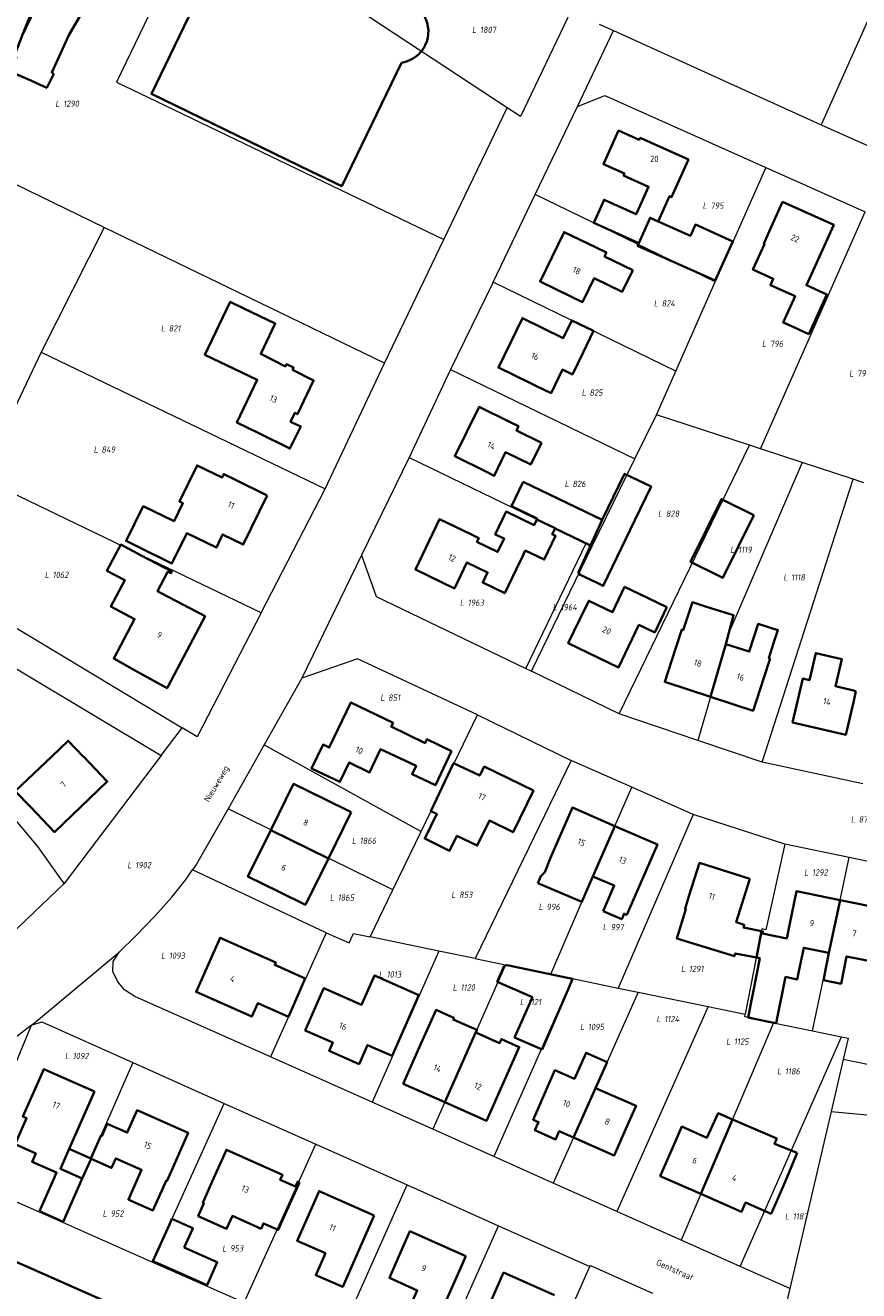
# Model space of a CAD drawing. Header units: metres. Extents: x 180383 to 183221, y 416441 to 418296.
# Tile 11 of 17: x 182016 to 182135, y 416976 to 417158. Entities that reach past the tile are written whole.
import ezdxf
from ezdxf.enums import TextEntityAlignment as Align
from ezdxf.lldxf.tags import DXFTag

# ---------------------------------------------------------------- set-up
doc = ezdxf.new("R2010")
doc.units = ezdxf.units.M
for name, color, linetype, lineweight in [('B-WE-KG-GRENS_PERCEEL-G', 150, 'KG-PERCEEL-SO', 18), ('B-WE-KG-GRENS_PERCEEL-S', 150, 'Continuous', 25), ('B-WE-OG-BEBOUWING-G', 7, 'Continuous', 35), ('B-WE-OG-BEBOUWING_HUISNUMMER-T18', 10, 'Continuous', 18), ('B-WE-OG-BEBOUWING_STRAATNAAM-T18', 10, 'Continuous', 18)]:
    doc.layers.add(name, color=color, linetype=linetype, lineweight=lineweight)
doc.styles.add('NLCS-ISO', font='NLCS-ISO.ttf')
doc.styles.add('NLCS-ISO-M500-T18', font='NLCS-ISO.ttf', dxfattribs={"height": 0.9})
tags = doc.linetypes.add('KG-PERCEEL-SO', pattern='A,5.5,-2,["P",Standard,S=1.8,R=0,X=-0.5,Y=-0.9],-2,5.5,-2,[5,NLCS.SHX,S=0.75,R=0,X=0,Y=0],-2', length=19).pattern_tags.tags
tags[6] = DXFTag(74, 10)

# ---------------------------------------------------------------- blocks, each defined once
blk = doc.blocks.new('SKG-PERCEELNUMMER-SO')
at = {"style": 'NLCS-ISO', "oblique": 10, "flags": 1}
for tag, p in [('GEMEENTECODE', (0, 2.55)), ('PERCEELGROOTTE', (0, -2.45))]:
    blk.add_attdef(tag, text='', height=1.8, dxfattribs=at).set_placement(p, align=Align.MIDDLE_CENTER)
at = {"style": 'NLCS-ISO', "oblique": 10}
blk.add_attdef('SECTIE', text='', height=1.8, dxfattribs=at).set_placement((-0.5, 0), align=Align.MIDDLE_RIGHT)
blk.add_attdef('PERCEELNUMMER', text='', height=1.8, dxfattribs=at).set_placement((0.5, 0), align=Align.MIDDLE_LEFT)

msp = doc.modelspace()

# ---------------------------------------------------------------- linework, layer by layer
at = {"layer": 'B-WE-KG-GRENS_PERCEEL-G', "flags": 128}
for points in [[(182056.495, 417207.656), (182028.67, 417150.014), (182033.192, 417147.881), (182060.873, 417134.54), (182075.744, 417127.393)], [(182084.853, 417146.342), (182047.178, 417171.152), (182063.055, 417204.381)], [(182145.287, 417178.236), (182129.957, 417143.908)], [(182026.9, 417129.118), (182006.6, 417139.005), (182021.37, 417169.477)], [(182094.013, 417160.215), (182086.782, 417145.072), (182084.853, 417146.342)], [(182098.066, 417158.376), (182100.151, 417157.43)], [(182094.932, 417146.549), (182100.151, 417157.43)], [(182100.151, 417157.43), (182129.957, 417143.908)], [(182094.932, 417146.549), (182098.906, 417148.1), (182122.017, 417137.762)], [(182075.744, 417127.393), (182084.853, 417146.342)], [(182088.864, 417133.901), (182094.932, 417146.549)], [(182129.957, 417143.908), (182152.802, 417133.729)], [(182122.017, 417137.762), (182114.755, 417121.347)], [(182122.017, 417137.762), (182136.294, 417131.375)], [(182082.82, 417121.285), (182088.864, 417133.901)], [(182114.755, 417121.347), (182088.864, 417133.901)], [(182121.28, 417097.336), (182136.294, 417131.375)], [(182026.9, 417129.118), (182017.887, 417111.244)], [(182067.217, 417109.653), (182026.9, 417129.118)], [(182067.217, 417109.653), (182075.744, 417127.393)], [(182082.82, 417121.285), (182076.689, 417108.755)], [(182109.078, 417108.517), (182082.82, 417121.285)], [(182109.078, 417108.517), (182114.755, 417121.347)], [(182017.887, 417111.244), (182009.257, 417093.128)], [(182017.887, 417111.244), (182058.702, 417091.571)], [(182058.702, 417091.571), (182067.217, 417109.653)], [(182076.689, 417108.755), (182070.741, 417096.08)], [(182076.689, 417108.755), (182103.218, 417095.919)], [(182106.304, 417102.246), (182109.078, 417108.517)], [(182103.218, 417095.919), (182106.304, 417102.246)], [(182119.693, 417097.856), (182106.304, 417102.246)], [(182100.936, 417059.258), (182119.693, 417097.856)], [(182121.28, 417097.336), (182119.693, 417097.856)], [(182070.741, 417096.08), (182063.917, 417082.062)], [(182070.741, 417096.08), (182096.184, 417083.78)], [(182127.238, 417095.383), (182121.28, 417097.336)], [(182097.084, 417083.345), (182103.218, 417095.919)], [(182127.238, 417095.383), (182116.83, 417071.215), (182112.239, 417055.44)], [(182134.574, 417092.978), (182127.238, 417095.383)], [(182049.487, 417073.764), (182032.453, 417081.957), (182009.257, 417093.128)], [(182121.499, 417052.313), (182134.574, 417092.978)], [(182136.123, 417092.47), (182134.574, 417092.978)], [(182049.487, 417073.764), (182058.702, 417091.571)], [(182087.525, 417065.772), (182096.205, 417083.77)], [(182088.325, 417065.387), (182097.084, 417083.345)], [(182096.184, 417083.78), (182096.205, 417083.77)], [(182096.205, 417083.77), (182097.084, 417083.345)], [(182063.917, 417082.062), (182055.337, 417064.366)], [(182063.917, 417082.062), (182066.026, 417076.102), (182087.424, 417065.82)], [(182011.117, 417073.48), (182038.114, 417057.267)], [(182049.487, 417073.764), (182040.307, 417055.95), (182038.114, 417057.267)], [(182004.816, 417071.405), (182035.1, 417053.286)], [(182080.571, 417059.128), (182063.318, 417067.166), (182055.337, 417064.366)], [(182087.424, 417065.82), (182087.525, 417065.772)], [(182087.525, 417065.772), (182088.325, 417065.387)], [(182100.936, 417059.258), (182088.325, 417065.387)], [(182055.337, 417064.366), (182049.928, 417054.811)], [(182021.163, 417034.877), (182017.364, 417040.184), (182006.323, 417053.377), (181996.47, 417063.196)], [(182072.464, 417042.366), (182080.571, 417059.128)], [(182080.571, 417059.128), (182094.045, 417052.564)], [(182112.239, 417055.44), (182100.936, 417059.258)], [(182035.1, 417053.286), (182038.114, 417057.267)], [(182049.928, 417054.811), (182044.724, 417045.628)], [(182049.928, 417054.811), (182072.464, 417042.366)], [(182121.499, 417052.313), (182112.239, 417055.44)], [(182035.1, 417053.286), (182021.163, 417034.877)], [(182094.045, 417052.564), (182080.268, 417024.095)], [(182102.757, 417048.707), (182094.045, 417052.564)], [(182135.961, 417049.198), (182121.499, 417052.313)], [(182091.1, 417021.862), (182097.174, 417035.908), (182102.757, 417048.707)], [(182111.588, 417044.797), (182102.757, 417048.707)], [(182044.724, 417045.628), (182040.202, 417037.649), (182039.639, 417036.854)], [(182068.408, 417033.981), (182044.724, 417045.628)], [(182111.588, 417044.797), (182100.777, 417019.867)], [(182124.753, 417040.55), (182111.588, 417044.797)], [(182068.408, 417033.981), (182072.464, 417042.366)], [(182124.753, 417040.55), (182122.006, 417028.245), (182121.464, 417028.351), (182119.076, 417016.093)], [(182133.984, 417038.605), (182124.753, 417040.55)], [(182128.713, 417013.735), (182133.984, 417038.605)], [(182149.405, 417035.771), (182143.06, 417036.692), (182133.984, 417038.605)], [(182029.062, 417025.011), (182031.439, 417027.334), (182034.252, 417030.222), (182036.658, 417032.919), (182038.543, 417035.304), (182039.639, 417036.854)], [(182058.819, 417027.777), (182039.639, 417036.854)], [(182013.54, 417027.616), (182021.163, 417034.877)], [(182065.136, 417027.215), (182068.408, 417033.981)], [(182148.716, 417032.137), (182145.977, 417032.478), (182140.622, 417008.079), (182133.162, 417009.617)], [(182058.819, 417027.777), (182050.815, 417009.974)], [(182058.819, 417027.777), (182062.151, 417026.342), (182062.746, 417027.708), (182065.136, 417027.215)], [(182075.029, 417025.175), (182065.136, 417027.215)], [(182075.029, 417025.175), (182065.419, 417003.462)], [(182080.268, 417024.095), (182075.029, 417025.175)], [(182016.496, 417014.535), (182017.213, 417015.109), (182029.062, 417025.011)], [(182050.815, 417009.974), (182031.325, 417018.665), (182029.826, 417019.594), (182028.878, 417020.74), (182028.182, 417022.241), (182028.207, 417023.693), (182029.062, 417025.011)], [(182080.268, 417024.095), (182084.597, 417023.203)], [(182084.597, 417023.203), (182074.148, 416999.57)], [(182084.597, 417023.203), (182091.1, 417021.862)], [(182091.1, 417021.862), (182094.234, 417021.216)], [(182094.234, 417021.216), (182082.909, 416995.664)], [(182094.234, 417021.216), (182100.777, 417019.867)], [(182100.777, 417019.867), (182103.676, 417019.269)], [(182103.676, 417019.269), (182091.477, 416991.843)], [(182103.676, 417019.269), (182113.732, 417017.196)], [(182113.732, 417017.196), (182100.599, 416987.776)], [(182113.732, 417017.196), (182119.076, 417016.093)], [(182123.148, 417014.877), (182119.005, 417015.728), (182119.076, 417016.093)], [(182016.496, 417014.535), (182007.804, 417007.863), (181999.275, 417002.12), (181998.812, 417001.817)], [(182009.206, 416997.014), (182016.496, 417014.535)], [(182016.496, 417014.535), (182017.966, 417014.991), (182031.062, 417009.149)], [(182123.148, 417014.877), (182109.857, 416983.648)], [(182123.148, 417014.877), (182128.713, 417013.735)], [(182118.337, 416979.867), (182132.897, 417012.876)], [(182128.713, 417013.735), (182132.897, 417012.876)], [(182132.897, 417012.876), (182133.875, 417012.675), (182133.162, 417009.617)], [(182031.062, 417009.149), (182023.78, 416992.502), (182020.926, 416986.221)], [(182031.062, 417009.149), (182044.176, 417003.298)], [(182065.419, 417003.462), (182050.815, 417009.974)], [(182133.162, 417009.617), (182131.422, 417002.148)], [(182033.857, 416980.502), (182044.176, 417003.298)], [(182044.176, 417003.298), (182057.344, 416997.422)], [(182074.148, 416999.57), (182065.419, 417003.462)], [(182131.422, 417002.148), (182125.488, 416976.678)], [(182131.422, 417002.148), (182142.83, 417001.096)], [(182082.909, 416995.664), (182074.148, 416999.57)], [(182047.045, 416974.669), (182057.344, 416997.422)], [(182057.344, 416997.422), (182070.449, 416991.575)], [(182091.477, 416991.843), (182082.909, 416995.664)], [(182008.002, 416991.947), (182020.926, 416986.221)], [(182060.296, 416968.807), (182070.449, 416991.575)], [(182070.449, 416991.575), (182083.582, 416985.716)], [(182100.599, 416987.776), (182091.477, 416991.843)], [(182109.857, 416983.648), (182100.599, 416987.776)], [(182020.926, 416986.221), (182033.857, 416980.502)], [(182073.493, 416962.97), (182083.582, 416985.716)], [(182083.582, 416985.716), (182096.732, 416979.849)], [(182118.337, 416979.867), (182109.857, 416983.648)], [(182033.857, 416980.502), (182047.045, 416974.669)], [(182086.662, 416957.145), (182096.732, 416979.849)], [(182096.732, 416979.849), (182096.802, 416980.007), (182105.738, 416976.018)], [(182125.488, 416976.678), (182118.337, 416979.867)], [(182125.488, 416976.678), (182121.476, 416960.04)]]:
    msp.add_lwpolyline(points, dxfattribs=at)
at = {"layer": 'B-WE-OG-BEBOUWING-G', "flags": 128}
for points in [[(182049.845, 417181.731), (182033.719, 417148.33), (182056.563, 417137.251), (182061.062, 417135.069), (182069.668, 417152.812)], [(182036.09, 416964.22), (182034.337, 416965.002), (182036.784, 416970.57), (182010.099, 416982.348), (182007.245, 416975.881), (182005.025, 416970.852), (182005.299, 416970.731), (182005.771, 416971.802), (182008.608, 416970.552), (182008.135, 416969.479), (182004.67, 416961.611), (182025.06, 416952.632), (182027.555, 416958.383), (182030.727, 416957.025), (182031.118, 416957.909), (182032.894, 416957.129), (182032.492, 416956.214), (182034.623, 416950.459)], [(182091.63, 416975.732), (182084.33, 416978.992), (182082.29, 416974.421)]]:
    msp.add_lwpolyline(points, dxfattribs=at)
for points in [[(182019.675, 417151.219), (182019.387, 417151.397), (182021.825, 417156.785), (182027.962, 417167.337), (182022.409, 417170.567), (182021.437, 417168.895), (182016.272, 417160.015), (182016.407, 417159.936), (182015.609, 417157.913), (182013.971, 417153.764), (182014.155, 417153.685), (182014.324, 417153.613), (182013.375, 417151.56), (182015.929, 417150.434), (182018.673, 417149.224)], [(182106.556, 417130.014), (182108.172, 417133.637), (182108.473, 417133.502), (182108.85, 417134.341), (182110.9, 417138.901), (182103.97, 417142.022), (182103.84, 417141.741), (182100.85, 417143.062), (182098.68, 417138.242), (182101.69, 417136.882), (182101.57, 417136.631), (182105.18, 417135.002), (182103.54, 417131.362), (182103.396, 417131.043), (182098.775, 417133.125), (182097.28, 417129.806), (182103.757, 417126.888), (182105.39, 417130.549)], [(182129.057, 417123.473), (182129.73, 417124.951), (182131.78, 417129.512), (182124.42, 417132.81), (182122.38, 417128.252), (182121.718, 417126.796), (182121.818, 417126.751), (182120.157, 417123.102), (182123.093, 417121.767), (182122.684, 417120.867), (182126.23, 417119.254), (182124.518, 417115.491), (182125.499, 417115.045), (182128.195, 417113.818), (182130.791, 417119.524), (182127.865, 417120.855)], [(182105.39, 417130.549), (182103.757, 417126.888), (182103.596, 417126.53), (182114.734, 417121.513), (182117.272, 417127.147), (182111.907, 417129.564), (182111.172, 417127.934), (182106.556, 417130.014)], [(182102.891, 417123.025), (182098.846, 417124.991), (182099.108, 417125.529), (182097.52, 417126.301), (182093.02, 417128.481), (182089.58, 417121.382), (182094.08, 417119.202), (182095.668, 417118.43), (182097.329, 417121.848), (182101.365, 417119.885)], [(182053.98, 417108.672), (182054.15, 417109.011), (182053.14, 417109.512), (182052.973, 417109.182), (182049.425, 417110.979), (182051.512, 417115.336), (182047.003, 417117.496), (182045.026, 417118.443), (182041.39, 417110.851), (182048.935, 417107.237), (182045.996, 417101.102), (182049.13, 417099.57), (182053.63, 417097.371), (182055.17, 417100.542), (182053.72, 417101.24), (182054.311, 417102.49), (182054.69, 417102.302), (182054.693, 417102.309), (182057.03, 417107.17)], [(182095.773, 417111.176), (182097.265, 417114.272), (182094.137, 417115.797), (182092.901, 417113.263), (182087.04, 417116.121), (182083.58, 417109.021), (182088.08, 417106.831), (182088.98, 417106.391), (182091.151, 417105.329), (182092.81, 417108.722), (182094.232, 417108.026)], [(182089.776, 417098.223), (182086.178, 417099.987), (182086.468, 417100.58), (182085.281, 417101.162), (182080.8, 417103.372), (182077.3, 417096.272), (182081.79, 417094.06), (182082.977, 417093.478), (182084.626, 417096.843), (182088.233, 417095.075)], [(182050.36, 417090.642), (182045.87, 417092.842), (182044.106, 417093.706), (182043.861, 417093.206), (182040.265, 417094.968), (182037.726, 417089.784), (182038.245, 417089.53), (182036.969, 417086.925), (182032.53, 417089.1), (182030.079, 417084.098), (182032.178, 417083.07), (182036.668, 417080.87), (182038.793, 417085.207), (182043.05, 417083.155), (182043.947, 417085.043), (182046.91, 417083.591)], [(182087.156, 417092.604), (182085.464, 417089.096), (182089.149, 417087.319), (182089.095, 417087.207), (182091.738, 417085.93), (182091.721, 417085.895), (182096.833, 417083.43), (182098.516, 417087.124)], [(182103.218, 417087.109), (182105.538, 417091.918), (182101.717, 417093.761), (182098.516, 417087.124), (182096.833, 417083.43), (182096.727, 417083.21), (182095.336, 417080.148), (182095.068, 417079.593), (182095.219, 417079.521), (182095.133, 417079.345), (182097.785, 417078.065), (182098.653, 417077.646)], [(182120.321, 417087.805), (182115.642, 417090.125), (182111.18, 417081.126), (182115.473, 417078.998), (182115.86, 417078.806)], [(182087.454, 417082.726), (182090.165, 417081.419), (182091.807, 417084.822), (182091.318, 417085.058), (182091.721, 417085.895), (182091.738, 417085.93), (182089.095, 417087.207), (182088.702, 417086.391), (182084.703, 417088.319), (182083.125, 417085.047), (182084.39, 417084.436), (182083.733, 417083.074), (182083.471, 417082.531), (182080.488, 417083.969), (182080.749, 417084.512), (182079.61, 417085.061), (182075.1, 417087.222), (182071.65, 417080.012), (182077.27, 417077.29), (182079.07, 417081.021), (182082.04, 417079.58), (182081.34, 417078.12), (182084.5, 417076.602), (182086.67, 417081.101), (182086.888, 417081.553)], [(182034.995, 417076.674), (182034.6, 417076.882), (182036.08, 417079.692), (182036.52, 417079.451), (182036.65, 417079.692), (182032.22, 417082.031), (182029.296, 417083.575), (182027.32, 417079.831), (182029.906, 417078.466), (182027.898, 417074.663), (182031.281, 417072.877), (182028.29, 417067.211), (182031.6, 417065.371), (182035.97, 417062.942), (182036.09, 417063.162), (182039.28, 417069.211), (182041.43, 417073.281)], [(182107.789, 417074.576), (182104.995, 417075.921), (182101.733, 417077.489), (182099.995, 417073.875), (182098.998, 417074.354), (182096.562, 417075.524), (182095.29, 417072.881), (182093.621, 417069.412), (182100.85, 417065.93), (182103.79, 417072.051), (182106.052, 417070.963)], [(182116.271, 417069.295), (182117.392, 417073.426), (182114.262, 417074.396), (182113.34, 417074.697), (182111.465, 417075.308), (182110.156, 417071.289), (182109.936, 417071.36), (182109.04, 417068.611), (182107.491, 417063.857), (182114.062, 417061.705)], [(182122.639, 417067.21), (182122.439, 417067.275), (182123.192, 417069.586), (182123.752, 417071.304), (182120.945, 417072.218), (182119.635, 417068.199), (182116.271, 417069.295), (182114.062, 417061.705), (182120.191, 417059.697), (182121.74, 417064.451)], [(182134.98, 417062.538), (182134.646, 417062.616), (182132.022, 417063.23), (182132.932, 417067.12), (182129.206, 417067.992), (182128.296, 417064.1), (182127.326, 417064.327), (182126.99, 417062.891), (182125.86, 417058.02), (182133.52, 417056.252), (182134.65, 417061.121)], [(182076.85, 417053.911), (182073.31, 417055.61), (182073.05, 417055.071), (182068.19, 417057.422), (182068.45, 417057.971), (182062.371, 417060.872), (182059.28, 417054.412), (182058.38, 417054.841), (182056.74, 417051.421), (182060.798, 417049.475), (182062.128, 417052.25), (182065.079, 417050.853), (182066.662, 417054.197), (182070.249, 417052.498), (182071.756, 417051.785), (182071.183, 417050.575), (182074.522, 417048.994)], [(182023.927, 417053.125), (182023.92, 417053.132), (182021.749, 417055.407), (182019.442, 417053.206), (182014.149, 417048.156), (182016.31, 417045.891), (182019.76, 417042.28), (182027.36, 417049.522)], [(182088.63, 417048.252), (182081.54, 417051.692), (182080.91, 417050.4), (182077.15, 417052.18), (182073.877, 417045.266), (182074.723, 417044.879), (182072.994, 417041.338), (182076.575, 417039.589), (182077.631, 417041.752), (182080.548, 417040.328), (182082.301, 417043.918), (182085.702, 417042.257)], [(182062.426, 417045.147), (182058.64, 417047.012), (182054.15, 417049.221), (182050.87, 417042.551), (182059.142, 417038.479)], [(182089.256, 417034.944), (182095.589, 417032.246), (182097.181, 417035.905), (182100.327, 417043.135), (182094.22, 417045.791), (182091.077, 417038.562), (182090.239, 417036.518), (182089.691, 417035.943)], [(182059.142, 417038.479), (182050.87, 417042.551), (182047.59, 417035.881), (182052.07, 417033.672), (182055.856, 417031.807)], [(182098.663, 417030.926), (182100.308, 417030.215), (182101.311, 417029.781), (182101.643, 417030.537), (182102.021, 417030.369), (182106.43, 417040.481), (182100.327, 417043.135), (182097.181, 417035.905), (182100.244, 417034.58)], [(182119.74, 417035.563), (182112.47, 417037.851), (182110.969, 417033.082), (182110.407, 417031.24), (182110.512, 417031.207), (182109.227, 417026.995), (182117.518, 417024.465), (182117.638, 417024.846), (182120.666, 417024.256), (182121.406, 417028.052), (182118.814, 417028.581), (182118.93, 417028.948), (182117.772, 417029.313)], [(182126.782, 417022.305), (182127.466, 417025.659), (182131.084, 417024.921), (182132.692, 417032.508), (182126.42, 417033.782), (182125.42, 417028.882), (182125.037, 417027.004), (182121.538, 417027.718), (182121.598, 417028.013), (182121.406, 417028.052), (182120.666, 417024.256), (182121.157, 417024.16), (182120.728, 417021.957), (182119.495, 417015.627), (182122.434, 417015.024), (182123.496, 417014.806), (182124.861, 417021.457), (182126.533, 417021.114)], [(182137.88, 417026.35), (182138.88, 417031.252), (182132.692, 417032.508), (182131.084, 417024.921), (182131.1, 417024.918), (182130.302, 417021.01), (182132.829, 417020.494), (182133.628, 417024.412), (182137.331, 417023.657)], [(182055.828, 417021.256), (182051.436, 417023.192), (182051.59, 417023.53), (182043.58, 417027.092), (182040.13, 417019.302), (182048.16, 417015.762), (182049.007, 417017.684), (182053.399, 417015.747)], [(182072.137, 417018.834), (182065.761, 417021.647), (182063.92, 417017.476), (182058.495, 417019.87), (182057.83, 417018.362), (182055.82, 417013.782), (182059.8, 417012.031), (182059.27, 417010.83), (182063.56, 417008.94), (182064.765, 417011.666), (182068.294, 417010.111)], [(182089.854, 417011.037), (182093.687, 417019.921), (182094.238, 417021.197), (182093.508, 417021.348), (182084.831, 417023.138), (182084.427, 417023.06), (182083.42, 417020.766), (182088.463, 417018.552), (182085.922, 417012.764)], [(182069.88, 417006.111), (182075.865, 417003.453), (182080.463, 417013.852), (182077.103, 417015.356), (182077.201, 417015.575), (182075.874, 417016.169), (182074.619, 417016.731), (182072.43, 417011.842)], [(182080.463, 417013.852), (182075.865, 417003.453), (182081.86, 417000.791), (182086.587, 417011.384), (182084.013, 417012.536), (182083.759, 417011.968), (182080.353, 417013.489), (182080.507, 417013.832)], [(182097.547, 417005.489), (182099.213, 417009.234), (182096.182, 417010.582), (182094.51, 417006.824), (182091.713, 417008.053), (182088.59, 417000.942), (182089.37, 417000.619), (182088.839, 416999.424), (182091.801, 416998.118), (182092.34, 416999.321), (182094.39, 416998.392)], [(182025.54, 417005.012), (182018.25, 417008.232), (182017.559, 417006.669), (182015.23, 417001.401), (182015.78, 417001.162), (182014.12, 416997.412), (182017.091, 416996.091), (182016.56, 416994.902), (182020.08, 416993.352), (182019.675, 416992.437), (182017.62, 416987.791), (182021.03, 416986.282), (182023.78, 416992.502), (182020.62, 416993.901), (182021.888, 416996.764)], [(182102.25, 417000.4), (182103.363, 417002.933), (182097.547, 417005.489), (182094.39, 416998.392), (182100.24, 416995.82)], [(182036.96, 416994.47), (182038.99, 416999.041), (182031.66, 417002.302), (182030.234, 416999.091), (182027.356, 417000.362), (182026.572, 416998.587), (182026.426, 416998.652), (182024.987, 416995.395), (182021.888, 416996.764), (182020.62, 416993.901), (182023.78, 416992.502), (182025.032, 416995.333), (182027.98, 416994.021), (182028.589, 416995.392), (182032.309, 416993.737), (182030.409, 416989.469), (182031.001, 416989.205), (182033.39, 416988.142), (182033.919, 416987.907), (182035.822, 416992.184), (182035.923, 416992.139), (182036.146, 416992.641)], [(182117.234, 417000.982), (182115.17, 417001.873), (182113.563, 416998.369), (182109.969, 416999.951), (182108.86, 416997.432), (182106.85, 416992.861), (182112.683, 416990.287)], [(182126.504, 416996.19), (182123.29, 416997.469), (182123.583, 416998.242), (182117.234, 417000.982), (182112.683, 416990.287), (182118.52, 416987.712), (182119.109, 416989.048), (182122.769, 416987.433), (182124.787, 416992.008)], [(182054.983, 416991.947), (182054.737, 416992.057), (182054.415, 416991.335), (182052.232, 416992.309), (182052.55, 416993.032), (182044.48, 416996.631), (182042.44, 416992.061), (182041.61, 416990.201), (182041.125, 416988.988), (182041.268, 416988.935), (182040.445, 416987.086), (182044.523, 416985.293), (182045.345, 416987.119), (182049.467, 416985.284), (182049.809, 416986.053), (182051.934, 416985.107), (182052.947, 416987.38)], [(182065.74, 416987.202), (182057.81, 416990.701), (182055.79, 416986.13), (182054.655, 416983.556), (182058.72, 416981.763), (182057.336, 416978.626), (182061.201, 416976.921), (182063.72, 416982.632)], [(182038.439, 416982.58), (182039.617, 416985.226), (182039.673, 416985.351), (182036.667, 416986.686), (182036.321, 416985.91), (182033.902, 416980.602), (182033.937, 416980.631), (182036.973, 416979.288), (182041.716, 416977.19), (182043.177, 416980.47)], [(182078.91, 416981.34), (182070.87, 416984.912), (182068.85, 416980.332), (182067.928, 416978.242), (182071.926, 416976.428), (182070.556, 416973.448), (182074.225, 416971.806), (182075.68, 416974.757), (182075.942, 416974.659), (182076.88, 416976.77)]]:
    msp.add_lwpolyline(points, close=True, dxfattribs=at)
at = {"layer": 'B-WE-OG-BEBOUWING-G'}
msp.add_lwpolyline([(182069.668, 417152.812, 0.525432), (182072.919, 417159.571)], format="xyb", dxfattribs=at)

# ---------------------------------------------------------------- block references
at = {"layer": 'B-WE-KG-GRENS_PERCEEL-S', "xscale": 0.5, "yscale": 0.5, "zscale": 0.5}
for p, values in [((182080.682, 417157.541), {'PERCEELNUMMER': '1807', 'SECTIE': 'L'}), ((182020.772, 417146.926), {'PERCEELNUMMER': '1290', 'SECTIE': 'L'}), ((182113.818, 417132.28), {'PERCEELNUMMER': '795', 'SECTIE': 'L'}), ((182106.799, 417118.241), {'PERCEELNUMMER': '824', 'SECTIE': 'L'}), ((182035.944, 417114.656), {'PERCEELNUMMER': '821', 'SECTIE': 'L'}), ((182122.363, 417112.443), {'PERCEELNUMMER': '796', 'SECTIE': 'L'}), ((182134.876, 417108.171), {'PERCEELNUMMER': '797', 'SECTIE': 'L'}), ((182096.423, 417105.424), {'PERCEELNUMMER': '825', 'SECTIE': 'L'}), ((182026.284, 417097.239), {'PERCEELNUMMER': '849', 'SECTIE': 'L'}), ((182093.982, 417092.301), {'PERCEELNUMMER': '826', 'SECTIE': 'L'}), ((182107.41, 417088.029), {'PERCEELNUMMER': '828', 'SECTIE': 'L'}), ((182117.786, 417082.841), {'PERCEELNUMMER': '1119', 'SECTIE': 'L'}), ((182019.258, 417079.236), {'PERCEELNUMMER': '1062', 'SECTIE': 'L'}), ((182125.415, 417078.874), {'PERCEELNUMMER': '1118', 'SECTIE': 'L'}), ((182078.925, 417075.237), {'PERCEELNUMMER': '1963', 'SECTIE': 'L'}), ((182092.254, 417074.583), {'PERCEELNUMMER': '1964', 'SECTIE': 'L'}), ((182067.491, 417061.607), {'PERCEELNUMMER': '851', 'SECTIE': 'L'}), ((182135.123, 417044.109), {'PERCEELNUMMER': '874', 'SECTIE': 'L'}), ((182063.396, 417041.022), {'PERCEELNUMMER': '1866', 'SECTIE': 'L'}), ((182031.127, 417037.534), {'PERCEELNUMMER': '1902', 'SECTIE': 'L'}), ((182128.403, 417036.48), {'PERCEELNUMMER': '1292', 'SECTIE': 'L'}), ((182060.231, 417032.865), {'PERCEELNUMMER': '1865', 'SECTIE': 'L'}), ((182077.69, 417033.276), {'PERCEELNUMMER': '853', 'SECTIE': 'L'}), ((182090.241, 417031.53), {'PERCEELNUMMER': '996', 'SECTIE': 'L'}), ((182099.462, 417028.635), {'PERCEELNUMMER': '997', 'SECTIE': 'L'}), ((182035.979, 417024.524), {'PERCEELNUMMER': '1093', 'SECTIE': 'L'}), ((182067.275, 417021.821), {'PERCEELNUMMER': '1013', 'SECTIE': 'L'}), ((182110.707, 417022.62), {'PERCEELNUMMER': '1291', 'SECTIE': 'L'}), ((182077.893, 417019.95), {'PERCEELNUMMER': '1120', 'SECTIE': 'L'}), ((182087.569, 417017.858), {'PERCEELNUMMER': '1121', 'SECTIE': 'L'}), ((182096.199, 417014.284), {'PERCEELNUMMER': '1095', 'SECTIE': 'L'}), ((182107.183, 417015.417), {'PERCEELNUMMER': '1124', 'SECTIE': 'L'}), ((182117.191, 417012.177), {'PERCEELNUMMER': '1125', 'SECTIE': 'L'}), ((182022.157, 417010.105), {'PERCEELNUMMER': '1092', 'SECTIE': 'L'}), ((182124.513, 417007.906), {'PERCEELNUMMER': '1186', 'SECTIE': 'L'}), ((182027.578, 416987.47), {'PERCEELNUMMER': '952', 'SECTIE': 'L'}), ((182125.647, 416987.071), {'PERCEELNUMMER': '1187', 'SECTIE': 'L'}), ((182044.764, 416982.463), {'PERCEELNUMMER': '953', 'SECTIE': 'L'})]:
    msp.add_blockref('SKG-PERCEELNUMMER-SO', p, dxfattribs=at).add_auto_attribs(values)

# ---------------------------------------------------------------- texts
at = {"layer": 'B-WE-OG-BEBOUWING_HUISNUMMER-T18', "style": 'NLCS-ISO-M500-T18'}
msp.add_text('20', height=0.9, dxfattribs=at).set_placement((182106, 417139), align=Align.MIDDLE)
for s, rotation, p in [('22', 335.9, (182126.224, 417127.563)), ('18', 334.2, (182094.84, 417122.95)), ('16', 334, (182088.861, 417110.612)), ('13', 334.3, (182051.26, 417104.514)), ('14', 333.8, (182082.577, 417097.816)), ('11', 333.9, (182045.187, 417089.283)), ('12', 334.4, (182076.923, 417081.649)), ('9', 332.2, (182034.877, 417070.617)), ('20', 334.3, (182099.155, 417071.242)), ('18', 341.9, (182112.247, 417066.562)), ('16', 341.9, (182118.375, 417064.554)), ('14', 347, (182130.836, 417061.028)), ('10', 334.4, (182063.581, 417054.018)), ('7', 43.6, (182021.063, 417049.116)), ('17', 334.1, (182081.23, 417047.342)), ('8', 333.8, (182055.918, 417043.638)), ('15', 336.5, (182095.529, 417040.806)), ('6', 333.8, (182052.741, 417037.178)), ('13', 336.5, (182101.448, 417038.232)), ('11', 342.5, (182114.268, 417033.039)), ('9', 348.5, (182128.653, 417029.195)), ('7', 348.5, (182134.745, 417027.734)), ('4', 336.1, (182045.391, 417021.18)), ('16', 336.2, (182061.248, 417014.385)), ('14', 336.1, (182074.829, 417008.344)), ('12', 336.1, (182080.637, 417005.766)), ('17', 336.2, (182020.037, 417003.015)), ('10', 336.3, (182093.389, 417003.257)), ('8', 336.3, (182099.242, 417000.683)), ('15', 336.1, (182033.182, 416997.256)), ('6', 336.2, (182111.839, 416995.087)), ('4', 336.2, (182117.523, 416992.579)), ('13', 336.1, (182047.2, 416990.982)), ('11', 336.2, (182059.747, 416985.42)), ('9', 336.1, (182072.872, 416979.591))]:
    msp.add_text(s, height=0.9, rotation=rotation, dxfattribs=at).set_placement(p, align=Align.MIDDLE)
at = {"layer": 'B-WE-OG-BEBOUWING_STRAATNAAM-T18', "style": 'NLCS-ISO-M500-T18'}
for s, rotation, p in [('Nieuweweg', 59.5, (182043.157, 417049.159)), ('Gentstraat', 335.9, (182108.953, 416979.367))]:
    msp.add_text(s, height=0.9, rotation=rotation, dxfattribs=at).set_placement(p, align=Align.MIDDLE)

doc.saveas('drawing.dxf')
